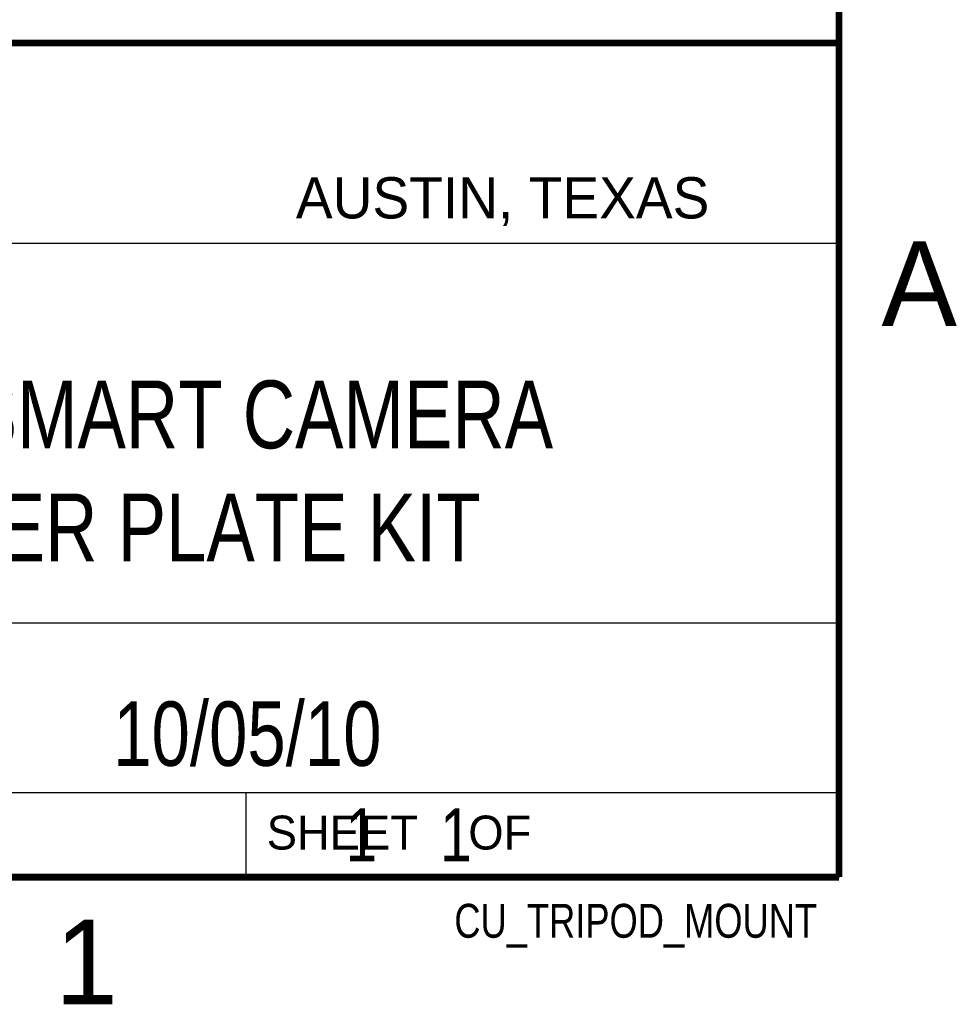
# Model space of a CAD drawing. Header units: inches. Extents: x 0 to 22, y 0 to 17.
# Tile 9 of 10: x 19.1 to 21.8, y 0.1 to 3. Entities that reach past the tile are written whole.
import ezdxf
from ezdxf.enums import TextEntityAlignment as Align

# ---------------------------------------------------------------- set-up
doc = ezdxf.new("R2010")
doc.units = ezdxf.units.IN
doc.header["$LTSCALE"] = 1.21
doc.header["$MEASUREMENT"] = 0
doc.layers.get('0').update_dxf_attribs({"linetype": 'CONTINUOUS'})
doc.styles.get("Standard").update_dxf_attribs({"font": 'txt', "width": 0.8})

msp = doc.modelspace()

# ---------------------------------------------------------------- linework, layer by layer
at = {"color": 2, "linetype": 'CONTINUOUS'}
for p, q in [((16.3737, 2.9596), (21.5037, 2.9596)), ((16.375, 2.96), (21.5, 2.96)), ((21.5037, 2.9596), (21.5037, 1.2496)), ((16.7288, 2.37), (21.5, 2.37)), ((16.3737, 1.2496), (21.5037, 1.2496)), ((18.01, 1.25), (21.5, 1.25)), ((21.5, 1.25), (21.5, 0.75)), ((16.375, 0.75), (21.5, 0.75)), ((18.01, 0.75), (21.5, 0.75)), ((19.75, 0.75), (21.5, 0.75)), ((19.75, 0.75), (19.75, 0.5)), ((21.5, 0.75), (21.5, 0.5)), ((19.75, 0.5), (21.5, 0.5)), ((20.4977, 0.4994), (21.4977, 0.4994)), ((20.4977, 0.4994), (20.4977, 0.4989)), ((20.4977, 0.4989), (21.4977, 0.4989)), ((21.4977, 0.4994), (21.4977, 0.4989))]:
    msp.add_line(p, q, dxfattribs=at)
at = {"color": 7, "linetype": 'CONTINUOUS', "const_width": 0.02}
for points in [[(21.5, 0.5), (21.5, 16.5)], [(13.6, 2.9595), (21.5, 2.96)], [(0.5, 0.5), (21.5, 0.5)]]:
    msp.add_lwpolyline(points, dxfattribs=at)

# ---------------------------------------------------------------- texts
at = {"color": 2, "linetype": 'CONTINUOUS'}
for s, height, p in [('AUSTIN, TEXAS', 0.121576, (19.898, 2.4426)), ('A', 0.25, (21.625, 2.125)), ('SHEET    OF', 0.1, (19.8121, 0.5815)), ('1', 0.25, (19.1875, 0.125))]:
    msp.add_text(s, height=height, dxfattribs=at).set_placement(p)
at = {"color": 2, "linetype": 'CONTINUOUS', "width": 0.8}
msp.add_text('CU_TRIPOD_MOUNT', height=0.1, dxfattribs=at).set_placement((21.4352, 0.3213), align=Align.RIGHT)
at = {"color": 7, "linetype": 'CONTINUOUS'}
for s, insert, char_height, width, attachment_point in [('NI-17XX SERIES SMART CAMERA\\PTRIPOD ADAPTER PLATE KIT', (18.9387, 1.9646), 0.2, 4.32, 2), ('10/05/10 ', (19.755, 1.0181), 0.19, 1.368, 2), ('     1    1', (19.8125, 0.7031), 0.15625, 1.375, 1)]:
    msp.add_mtext(s, dxfattribs=dict(at, insert=insert, char_height=char_height, width=width, attachment_point=attachment_point))

doc.saveas('drawing.dxf')
